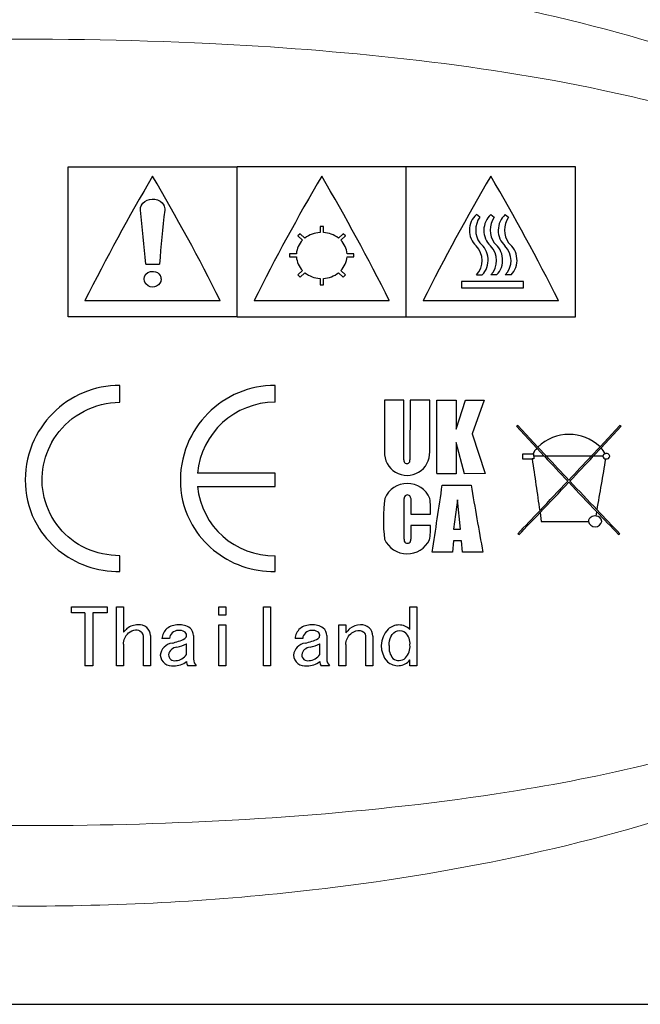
# Model space of a CAD drawing. Header units: millimetres. Extents: x -201 to 202, y 143 to 428.
# Tile 6 of 8: x 158 to 176, y 382 to 411. Entities that reach past the tile are written whole.
import ezdxf

# ---------------------------------------------------------------- set-up
doc = ezdxf.new("R2010")
doc.units = ezdxf.units.MM
doc.header["$LTSCALE"] = 0.25
doc.layers.add('CABLE TAG (BLUE)', color=7, linetype='Continuous', lineweight=20)
doc.layers.add('FORM', color=7, linetype='Continuous')

msp = doc.modelspace()

# ---------------------------------------------------------------- linework, layer by layer
at = {"layer": 'CABLE TAG (BLUE)', "lineweight": 25}
for p, q in [((159.3712, 406.561), (164.3712, 406.561)), ((159.3712, 402.1333), (159.3712, 406.561)), ((169.3712, 406.561), (164.3712, 406.561)), ((164.3712, 402.1333), (164.3712, 406.561)), ((174.3712, 406.561), (169.3712, 406.561)), ((169.3712, 402.1333), (169.3712, 406.561)), ((174.3712, 402.1333), (174.3712, 406.561)), ((171.5446, 405.073), (171.4471, 405.1571)), ((171.8743, 405.1571), (171.9718, 405.073)), ((172.3, 405.1571), (172.3976, 405.073)), ((166.2348, 404.5857), (166.1641, 404.5231)), ((166.3774, 404.4593), (166.2348, 404.5857)), ((166.9212, 404.7994), (166.8212, 404.7994)), ((166.8212, 404.7994), (166.8212, 404.6221)), ((166.9212, 404.6221), (166.9212, 404.7994)), ((167.5076, 404.5857), (167.365, 404.4593)), ((167.5783, 404.5231), (167.5076, 404.5857)), ((166.1641, 404.5231), (166.3067, 404.3963)), ((167.4357, 404.3963), (167.5783, 404.5231)), ((166.1228, 403.9974), (165.9212, 403.9974)), ((165.9212, 403.9974), (165.9212, 403.9066)), ((167.8212, 403.9974), (167.6195, 403.9974)), ((167.8212, 403.9066), (167.8212, 403.9974)), ((165.9212, 403.9066), (166.1228, 403.9066)), ((167.6195, 403.9066), (167.8212, 403.9066)), ((161.6712, 403.6924), (162.0712, 403.6924)), ((166.3067, 403.4999), (166.1641, 403.368)), ((166.2348, 403.3023), (166.3774, 403.4346)), ((167.365, 403.4346), (167.5076, 403.3023)), ((167.5783, 403.368), (167.4357, 403.4999)), ((166.1641, 403.368), (166.2348, 403.3023)), ((166.8212, 403.264), (166.8212, 403.0757)), ((166.9212, 403.0757), (166.9212, 403.264)), ((167.5076, 403.3023), (167.5783, 403.368)), ((171.0052, 403.1787), (171.0052, 402.9915)), ((172.8413, 403.1787), (171.0052, 403.1787)), ((171.4471, 403.368), (171.6176, 403.368)), ((172.0448, 403.368), (171.8743, 403.368)), ((172.4705, 403.368), (172.3, 403.368)), ((172.8413, 402.9915), (172.8413, 403.1787)), ((166.8212, 403.0757), (166.9212, 403.0757)), ((171.0052, 402.9915), (172.8413, 402.9915)), ((159.8712, 402.611), (163.8711, 402.611)), ((164.8712, 402.611), (168.8711, 402.611)), ((169.8712, 402.611), (173.8711, 402.611)), ((164.3712, 402.1333), (159.3712, 402.1333)), ((164.3712, 402.1333), (169.3712, 402.1333)), ((169.3712, 402.1333), (174.3712, 402.1333)), ((160.9049, 399.6059), (160.9049, 400.104)), ((165.4927, 399.6059), (165.4927, 400.104)), ((168.7265, 399.6697), (168.7265, 398.1403)), ((169.3031, 399.6697), (168.7265, 399.6697)), ((169.3031, 397.9), (169.3031, 399.6693)), ((169.4868, 399.6691), (169.4817, 397.9)), ((170.0639, 399.6674), (169.4868, 399.6691)), ((170.065, 398.1403), (170.0639, 399.6674)), ((170.272, 397.4951), (170.2737, 399.6665)), ((170.2737, 399.6665), (170.8504, 399.6643)), ((170.8504, 398.8133), (171.1264, 399.6645)), ((170.8504, 399.6643), (170.8504, 398.8133)), ((171.1264, 399.6646), (171.6774, 399.6646)), ((171.6774, 399.6646), (171.3223, 398.6753)), ((172.6679, 398.9186), (172.6279, 398.8944)), ((172.6279, 398.8944), (173.2318, 398.2487)), ((173.2626, 398.2828), (172.6679, 398.9186)), ((175.688, 398.9186), (175.1007, 398.2906)), ((175.1318, 398.257), (175.728, 398.8944)), ((175.728, 398.8944), (175.688, 398.9186)), ((171.3223, 398.6753), (171.7022, 397.4974)), ((170.8495, 398.4143), (170.8495, 397.4949)), ((171.0986, 397.4947), (170.8498, 398.4144)), ((173.2318, 398.2487), (173.4545, 398.0108)), ((173.5171, 398.0108), (173.2626, 398.2828)), ((175.1007, 398.2906), (174.8388, 398.0108)), ((174.9014, 398.0108), (175.1318, 398.257)), ((173.1144, 398.0763), (172.8078, 398.0763)), ((172.8078, 398.0763), (172.8078, 397.9312)), ((172.8078, 397.9312), (173.0954, 397.9312)), ((173.1438, 397.9312), (173.0954, 397.9312)), ((173.1438, 398.0763), (173.1144, 398.0763)), ((173.1438, 398.0108), (173.1438, 398.0763)), ((173.1438, 398.0108), (173.1438, 397.9312)), ((173.4545, 398.0108), (173.1438, 398.0108)), ((174.8388, 398.0108), (173.5171, 398.0108)), ((175.187, 398.0108), (174.9014, 398.0108)), ((165.4927, 397.5092), (163.2014, 397.5092)), ((165.4927, 397.1124), (165.4927, 397.5092)), ((170.8493, 397.4949), (170.272, 397.4949)), ((171.7022, 397.4974), (171.0986, 397.4947)), ((163.2014, 397.1124), (165.4927, 397.1124)), ((170.4358, 397.1574), (171.2886, 397.1574)), ((169.3051, 395.5541), (169.3081, 396.7651)), ((169.5052, 396.7651), (169.5103, 396.2931)), ((170.8882, 396.7245), (170.7719, 395.8548)), ((170.9782, 395.8548), (170.8882, 396.7245)), ((169.5103, 396.2931), (170.0877, 396.2931)), ((173.3273, 396.3431), (173.3655, 396.0851)), ((174.9828, 396.2409), (175.0049, 396.3679)), ((170.0876, 395.9663), (169.5102, 395.9663)), ((169.5102, 395.9663), (169.5102, 395.5541)), ((170.7719, 395.8548), (170.9782, 395.8548)), ((173.3655, 396.085), (174.7557, 396.0851)), ((172.6679, 395.7211), (172.7076, 395.6975)), ((175.6481, 395.6977), (175.688, 395.7211)), ((170.771, 395.508), (170.7369, 395.1719)), ((171.0052, 395.508), (170.771, 395.508)), ((171.0387, 395.1717), (171.0052, 395.508)), ((160.9049, 394.5982), (160.9049, 395.0703)), ((165.4927, 394.5982), (165.4927, 395.0703)), ((170.7369, 395.1719), (170.1399, 395.1719)), ((171.6357, 395.1716), (171.0387, 395.1716)), ((159.4707, 393.5541), (160.5271, 393.5541)), ((159.4707, 393.3786), (159.4707, 393.554)), ((160.5271, 393.554), (160.5271, 393.3786)), ((160.8041, 393.554), (161.0092, 393.554)), ((160.8041, 391.8167), (160.8041, 393.554)), ((161.0092, 393.554), (161.0092, 392.806)), ((163.8299, 393.554), (164.0351, 393.554)), ((163.8299, 393.3142), (163.8299, 393.554)), ((164.0351, 393.554), (164.0351, 393.3142)), ((165.1531, 393.554), (165.3582, 393.554)), ((165.1531, 391.8167), (165.1531, 393.554)), ((165.3582, 393.554), (165.3582, 391.8167)), ((169.4816, 393.554), (169.6867, 393.554)), ((169.4816, 392.8869), (169.4816, 393.554)), ((169.6867, 393.554), (169.6867, 391.8167)), ((159.8707, 393.3786), (159.4707, 393.3786)), ((159.8707, 393.3786), (159.8707, 391.8167)), ((160.1066, 393.3786), (160.1066, 391.8167)), ((160.5271, 393.3786), (160.1066, 393.3786)), ((164.0351, 393.3142), (163.8299, 393.3142)), ((163.8299, 393.0224), (164.0351, 393.0224)), ((163.8299, 391.8167), (163.8299, 393.0224)), ((164.0351, 393.0224), (164.0351, 391.8167)), ((167.3789, 393.0224), (167.584, 393.0224)), ((167.3789, 391.8167), (167.3789, 393.0224)), ((167.584, 393.0224), (167.584, 392.788)), ((161.6041, 391.8167), (161.6041, 392.6451)), ((161.8093, 392.7075), (161.8093, 391.8167)), ((163.0812, 392.7075), (163.0812, 392.0139)), ((167.0199, 392.7075), (167.0199, 392.0139)), ((168.1789, 391.8167), (168.1789, 392.6718)), ((168.3841, 392.6896), (168.3841, 391.8167)), ((161.0092, 392.4501), (161.0092, 391.8167)), ((162.3734, 392.6184), (162.1478, 392.6184)), ((162.876, 392.1524), (162.876, 392.4677)), ((166.3121, 392.6184), (166.0865, 392.6184)), ((166.8147, 392.1524), (166.8147, 392.4677)), ((167.584, 392.4413), (167.584, 391.8167)), ((160.1066, 391.8167), (159.8707, 391.8167)), ((161.0092, 391.8167), (160.8041, 391.8167)), ((161.8093, 391.8167), (161.6041, 391.8167)), ((163.1632, 391.8167), (162.917, 391.8167)), ((164.0351, 391.8167), (163.8299, 391.8167)), ((165.3582, 391.8167), (165.1531, 391.8167)), ((167.1019, 391.8167), (166.8558, 391.8167)), ((167.584, 391.8167), (167.3789, 391.8167)), ((168.3841, 391.8167), (168.1789, 391.8167)), ((169.4816, 391.8167), (169.4816, 391.9881)), ((169.6867, 391.8167), (169.4816, 391.8167))]:
    msp.add_line(p, q, dxfattribs=at)
at = {"layer": 'CABLE TAG (BLUE)', "lineweight": 18}
for p, q in [((159.3712, 406.561), (164.3712, 406.561)), ((159.3712, 402.1333), (159.3712, 406.561)), ((169.3712, 406.561), (164.3712, 406.561)), ((164.3712, 402.1333), (164.3712, 406.561)), ((174.3712, 406.561), (169.3712, 406.561)), ((169.3712, 402.1333), (169.3712, 406.561)), ((174.3712, 402.1333), (174.3712, 406.561)), ((171.5446, 405.073), (171.4471, 405.1571)), ((171.8743, 405.1571), (171.9718, 405.073)), ((172.3, 405.1571), (172.3976, 405.073)), ((166.2348, 404.5857), (166.1641, 404.5231)), ((166.3774, 404.4593), (166.2348, 404.5857)), ((166.9212, 404.7994), (166.8212, 404.7994)), ((166.8212, 404.7994), (166.8212, 404.6221)), ((166.9212, 404.6221), (166.9212, 404.7994)), ((167.5076, 404.5857), (167.365, 404.4593)), ((167.5783, 404.5231), (167.5076, 404.5857)), ((166.1641, 404.5231), (166.3067, 404.3963)), ((167.4357, 404.3963), (167.5783, 404.5231)), ((166.1228, 403.9974), (165.9212, 403.9974)), ((165.9212, 403.9974), (165.9212, 403.9066)), ((167.8212, 403.9974), (167.6195, 403.9974)), ((167.8212, 403.9066), (167.8212, 403.9974)), ((165.9212, 403.9066), (166.1228, 403.9066)), ((167.6195, 403.9066), (167.8212, 403.9066)), ((161.6712, 403.6924), (162.0712, 403.6924)), ((166.3067, 403.4999), (166.1641, 403.368)), ((166.2348, 403.3023), (166.3774, 403.4346)), ((167.365, 403.4346), (167.5076, 403.3023)), ((167.5783, 403.368), (167.4357, 403.4999)), ((166.1641, 403.368), (166.2348, 403.3023)), ((166.8212, 403.264), (166.8212, 403.0757)), ((166.9212, 403.0757), (166.9212, 403.264)), ((167.5076, 403.3023), (167.5783, 403.368)), ((171.0052, 403.1787), (171.0052, 402.9915)), ((172.8413, 403.1787), (171.0052, 403.1787)), ((171.4471, 403.368), (171.6176, 403.368)), ((172.0448, 403.368), (171.8743, 403.368)), ((172.4705, 403.368), (172.3, 403.368)), ((172.8413, 402.9915), (172.8413, 403.1787)), ((166.8212, 403.0757), (166.9212, 403.0757)), ((171.0052, 402.9915), (172.8413, 402.9915)), ((159.8712, 402.611), (163.8711, 402.611)), ((164.8712, 402.611), (168.8711, 402.611)), ((169.8712, 402.611), (173.8711, 402.611)), ((164.3712, 402.1333), (159.3712, 402.1333)), ((164.3712, 402.1333), (169.3712, 402.1333)), ((169.3712, 402.1333), (174.3712, 402.1333)), ((160.9049, 399.6059), (160.9049, 400.104)), ((165.4927, 399.6059), (165.4927, 400.104)), ((169.3031, 399.6697), (168.7265, 399.6697)), ((168.7265, 399.6697), (168.7265, 398.1403)), ((169.3031, 397.9), (169.3031, 399.6693)), ((169.4868, 399.6691), (169.4817, 397.9)), ((170.0639, 399.6674), (169.4868, 399.6691)), ((170.065, 398.1403), (170.0639, 399.6674)), ((170.272, 397.4951), (170.2737, 399.6665)), ((170.2737, 399.6665), (170.8504, 399.6643)), ((170.8504, 398.8133), (171.1264, 399.6645)), ((170.8504, 399.6643), (170.8504, 398.8133)), ((171.1264, 399.6646), (171.6774, 399.6646)), ((171.6774, 399.6646), (171.3223, 398.6753)), ((172.6679, 398.9186), (172.6279, 398.8944)), ((172.6279, 398.8944), (173.2318, 398.2487)), ((173.2626, 398.2828), (172.6679, 398.9186)), ((175.688, 398.9186), (175.1007, 398.2906)), ((175.1318, 398.257), (175.728, 398.8944)), ((175.728, 398.8944), (175.688, 398.9186)), ((171.3223, 398.6753), (171.7022, 397.4974)), ((170.8495, 398.4143), (170.8495, 397.4949)), ((171.0986, 397.4947), (170.8498, 398.4144)), ((173.2318, 398.2487), (173.4545, 398.0108)), ((173.5171, 398.0108), (173.2626, 398.2828)), ((175.1007, 398.2906), (174.8388, 398.0108)), ((174.9014, 398.0108), (175.1318, 398.257)), ((173.1144, 398.0763), (172.8078, 398.0763)), ((172.8078, 398.0763), (172.8078, 397.9312)), ((172.8078, 397.9312), (173.0954, 397.9312)), ((173.1438, 397.9312), (173.0954, 397.9312)), ((173.1438, 398.0763), (173.1144, 398.0763)), ((173.1438, 398.0108), (173.1438, 398.0763)), ((173.1438, 398.0108), (173.1438, 397.9312)), ((173.4545, 398.0108), (173.1438, 398.0108)), ((174.8388, 398.0108), (173.5171, 398.0108)), ((175.187, 398.0108), (174.9014, 398.0108)), ((165.4927, 397.5092), (163.2014, 397.5092)), ((165.4927, 397.1124), (165.4927, 397.5092)), ((170.8493, 397.4949), (170.272, 397.4949)), ((171.7022, 397.4974), (171.0986, 397.4947)), ((163.2014, 397.1124), (165.4927, 397.1124)), ((170.4358, 397.1574), (171.2886, 397.1574)), ((169.3051, 395.5541), (169.3081, 396.7651)), ((169.5052, 396.7651), (169.5103, 396.2931)), ((170.8882, 396.7245), (170.7719, 395.8548)), ((170.9782, 395.8548), (170.8882, 396.7245)), ((169.5103, 396.2931), (170.0877, 396.2931)), ((173.3273, 396.3431), (173.3655, 396.0851)), ((174.9828, 396.2409), (175.0049, 396.3679)), ((170.0876, 395.9663), (169.5102, 395.9663)), ((169.5102, 395.9663), (169.5102, 395.5541)), ((170.7719, 395.8548), (170.9782, 395.8548)), ((173.3655, 396.085), (174.7557, 396.0851)), ((172.6679, 395.7211), (172.7076, 395.6975)), ((175.6481, 395.6977), (175.688, 395.7211)), ((170.771, 395.508), (170.7369, 395.1719)), ((171.0052, 395.508), (170.771, 395.508)), ((171.0387, 395.1717), (171.0052, 395.508)), ((160.9049, 394.5982), (160.9049, 395.0703)), ((165.4927, 394.5982), (165.4927, 395.0703)), ((170.7369, 395.1719), (170.1399, 395.1719)), ((171.6357, 395.1716), (171.0387, 395.1716)), ((159.4707, 393.5541), (160.5271, 393.5541)), ((159.4707, 393.3786), (159.4707, 393.554)), ((160.5271, 393.554), (160.5271, 393.3786)), ((160.8041, 393.554), (161.0092, 393.554)), ((160.8041, 391.8167), (160.8041, 393.554)), ((161.0092, 393.554), (161.0092, 392.806)), ((163.8299, 393.554), (164.0351, 393.554)), ((163.8299, 393.3142), (163.8299, 393.554)), ((164.0351, 393.554), (164.0351, 393.3142)), ((165.1531, 393.554), (165.3582, 393.554)), ((165.1531, 391.8167), (165.1531, 393.554)), ((165.3582, 393.554), (165.3582, 391.8167)), ((169.4816, 393.554), (169.6867, 393.554)), ((169.4816, 392.8869), (169.4816, 393.554)), ((169.6867, 393.554), (169.6867, 391.8167)), ((159.8707, 393.3786), (159.4707, 393.3786)), ((159.8707, 393.3786), (159.8707, 391.8167)), ((160.1066, 393.3786), (160.1066, 391.8167)), ((160.5271, 393.3786), (160.1066, 393.3786)), ((164.0351, 393.3142), (163.8299, 393.3142)), ((163.8299, 393.0224), (164.0351, 393.0224)), ((163.8299, 391.8167), (163.8299, 393.0224)), ((164.0351, 393.0224), (164.0351, 391.8167)), ((167.3789, 393.0224), (167.584, 393.0224)), ((167.3789, 391.8167), (167.3789, 393.0224)), ((167.584, 393.0224), (167.584, 392.788)), ((161.6041, 391.8167), (161.6041, 392.6451)), ((161.8093, 392.7075), (161.8093, 391.8167)), ((163.0812, 392.7075), (163.0812, 392.0139)), ((167.0199, 392.7075), (167.0199, 392.0139)), ((168.1789, 391.8167), (168.1789, 392.6718)), ((168.3841, 392.6896), (168.3841, 391.8167)), ((161.0092, 392.4501), (161.0092, 391.8167)), ((162.3734, 392.6184), (162.1478, 392.6184)), ((162.876, 392.1524), (162.876, 392.4677)), ((166.3121, 392.6184), (166.0865, 392.6184)), ((166.8147, 392.1524), (166.8147, 392.4677)), ((167.584, 392.4413), (167.584, 391.8167)), ((160.1066, 391.8167), (159.8707, 391.8167)), ((161.0092, 391.8167), (160.8041, 391.8167)), ((161.8093, 391.8167), (161.6041, 391.8167)), ((163.1632, 391.8167), (162.917, 391.8167)), ((164.0351, 391.8167), (163.8299, 391.8167)), ((165.3582, 391.8167), (165.1531, 391.8167)), ((167.1019, 391.8167), (166.8558, 391.8167)), ((167.584, 391.8167), (167.3789, 391.8167)), ((168.3841, 391.8167), (168.1789, 391.8167)), ((169.4816, 391.8167), (169.4816, 391.9881)), ((169.6867, 391.8167), (169.4816, 391.8167))]:
    msp.add_line(p, q, dxfattribs=at)
at = {"layer": 'CABLE TAG (BLUE)', "lineweight": 25}
for centre, radius, start, end in [((215.1451, 374.9208), 61.822, 149.511585, 153.390848), ((108.4705, 374.8527), 61.9657, 26.612952, 30.483211), ((220.1451, 374.9208), 61.822, 149.511585, 153.390848), ((113.4705, 374.8527), 61.9657, 26.612952, 30.483211), ((225.1451, 374.9208), 61.822, 149.511585, 153.390848), ((118.4705, 374.8527), 61.9657, 26.612952, 30.483211), ((396.6658, 381.356), 235.6556, 174.172527, 174.561107), ((171.8708, 404.6868), 0.6329, 132.01339, 226.54418), ((172.2986, 404.6868), 0.6334, 132.05495, 226.50261), ((172.7243, 404.6868), 0.6334, 132.05495, 226.50261), ((172.0807, 404.6939), 0.6565, 144.73185, 215.26815), ((172.5077, 404.6939), 0.6564, 144.72414, 215.27564), ((172.9334, 404.6939), 0.6564, 144.72414, 215.27564), ((166.8623, 403.8239), 0.7993, 92.95189, 127.35081), ((166.88, 403.8239), 0.7993, 52.64875, 87.0486), ((166.7567, 403.9471), 0.6359, 135.05522, 175.46612), ((166.9853, 403.947), 0.6362, 4.54404, 44.93475), ((171.1557, 403.8086), 0.6383, 316.34593, 52.46319), ((171.5825, 403.8086), 0.6386, 316.37266, 52.43659), ((172.0082, 403.8086), 0.6386, 316.37266, 52.43659), ((171.0015, 403.7917), 0.6149, 316.44152, 45.11903), ((171.4285, 403.7917), 0.6151, 316.45715, 45.10347), ((171.8542, 403.7917), 0.6151, 316.45715, 45.10347), ((166.7839, 403.9605), 0.6633, 184.66517, 223.9823), ((166.9579, 403.9607), 0.6638, 316.03171, 355.32068), ((166.867, 404.0458), 0.7831, 231.30322, 266.64654), ((166.875, 404.0468), 0.7842, 273.37785, 308.67237), ((165.4914, 397.3069), 2.299, 89.96992, 174.95122), ((174.1858, 397.3235), 1.3313, 46.58709, 133.90406), ((173.9088, 397.6615), 0.8962, 139.06378, 152.42861), ((174.4548, 397.6565), 0.905, 28.34321, 41.56822), ((169.396, 398.1139), 0.6695, 177.74373, 2.25957), ((169.3924, 397.8859), 0.0904, 171.02144, 8.97867), ((805.2338, 489.4188), 638.7244, 188.2350753, 188.3738907), ((423.5462, 632.1793), 342.6087, 223.116708, 223.285789), ((452.5406, 659.341), 382.2925, 223.124574, 223.269263), ((-94.9673, 650.6824), 369.6461, 316.728682, 316.878321), ((-75.2004, 632.1888), 342.6225, 316.714208, 316.883282), ((-370.6695, 490.8916), 553.8008, 350.178379, 350.336647), ((175.2748, 398.0195), 0.0883, 185.61486, 269.08555), ((175.2713, 398.0042), 0.0844, 103.73895, 175.51899), ((175.2902, 397.9965), 0.0978, 8.42618, 113.47601), ((175.2928, 398.0243), 0.0951, 258.21611, 351.86196), ((165.4513, 397.3304), 2.2605, 185.53278, 271.04842), ((169.4045, 396.4877), 0.7196, 22.67792, 157.32287), ((-183.4466, 448.886), 357.6431, 351.362123, 351.683709), ((478.8624, 449.8885), 312.0611, 189.728342, 190.098473), ((25.6018, 537.1388), 204.0289, 316.385817, 316.723829), ((29.1375, 533.8498), 199.2456, 316.359071, 316.714662), ((320.0237, 534.6177), 200.3583, 223.287317, 223.631113), ((323.7047, 538.0374), 205.337, 223.276885, 223.603663), ((173.2306, 396.1233), 4.5357, 171.86447, 187.20873), ((169.4066, 396.767), 0.0986, 359.92437, 181.10216), ((167.0088, 396.4044), 3.0808, 357.93295, 6.72403), ((64.7119, 499.9246), 150.0428, 316.013298, 316.372462), ((71.6338, 493.3427), 140.5365, 315.988474, 316.353295), ((174.9404, 396.0593), 0.1865, 76.84972, 172.05406), ((174.9834, 396.0675), 0.1732, 5.83082, 90.18534), ((279.2556, 495.7662), 144.0424, 223.635019, 224.004532), ((284.1266, 500.3879), 150.7117, 223.616069, 223.986009), ((168.2659, 395.8622), 1.8247, 349.83968, 3.27076), ((174.9557, 396.1259), 0.2041, 191.55113, 348.43959), ((169.3996, 395.8618), 0.7363, 204.70517, 334.10536), ((169.4077, 395.5427), 0.1032, 173.65957, 6.34063), ((161.4167, 392.542), 0.4809, 87.22561, 129.35181), ((161.4859, 392.7022), 0.3234, 0.95864, 98.15574), ((162.6021, 392.5267), 0.4964, 86.79324, 128.74644), ((162.6771, 392.4869), 0.5376, 55.88407, 95.04042), ((162.7921, 392.7111), 0.2891, 359.31509, 49.82207), ((166.5408, 392.5267), 0.4964, 86.79324, 128.74644), ((166.6158, 392.4869), 0.5376, 55.88407, 95.04042), ((166.7308, 392.7111), 0.2891, 359.31509, 49.82207), ((168.0008, 392.5714), 0.4512, 88.22469, 130.6138), ((168.0492, 392.6893), 0.3348, 0.08168, 95.89839), ((169.1579, 392.548), 0.4744, 90.55333, 132.83769), ((169.1513, 392.5522), 0.4702, 45.38019, 89.75145), ((161.8385, 392.1207), 1.0757, 132.49397, 140.43147), ((161.3775, 392.6579), 0.227, 356.74757, 46.99624), ((162.5603, 392.6006), 0.4129, 130.63997, 177.53271), ((162.6219, 392.6114), 0.2486, 88.17291, 178.39537), ((162.6591, 392.5181), 0.3431, 63.07005, 94.89144), ((162.7508, 392.7177), 0.1238, 306.661, 59.05223), ((166.499, 392.6006), 0.4129, 130.63997, 177.53271), ((166.5606, 392.6114), 0.2486, 88.17291, 178.39537), ((166.5978, 392.5181), 0.3431, 63.07005, 94.89144), ((166.6895, 392.7177), 0.1238, 306.661, 59.05223), ((168.4111, 392.1025), 1.0742, 130.94398, 140.34442), ((168.0067, 392.674), 0.1723, 359.27494, 50.00465), ((169.3284, 392.4054), 0.6954, 135.14695, 222.40317), ((169.0181, 392.4696), 0.4649, 355.41695, 44.76478), ((162.5041, 392.0793), 0.4104, 98.25472, 173.40646), ((162.6046, 392.0963), 0.2662, 93.4009, 169.73576), ((162.1026, 394.0712), 1.6224, 282.19082, 296.42861), ((162.2119, 393.8296), 1.5151, 284.40282, 295.99496), ((166.4429, 392.0793), 0.4104, 98.25472, 173.40646), ((166.5433, 392.0963), 0.2662, 93.4009, 169.73576), ((166.0413, 394.0712), 1.6224, 282.19082, 296.42861), ((166.1507, 393.8296), 1.5151, 284.40282, 295.99496), ((169.3648, 392.3531), 0.5025, 172.9421, 219.83602), ((168.9978, 392.3853), 0.4861, 316.13361, 5.56545), ((162.4446, 392.1628), 0.35, 185.97608, 278.52795), ((162.5177, 392.1413), 0.1751, 179.18827, 283.3147), ((162.5461, 392.3611), 0.3904, 271.75688, 327.69397), ((166.3833, 392.1628), 0.35, 185.97608, 278.52795), ((166.4564, 392.1413), 0.1751, 179.18827, 283.3147), ((166.4848, 392.3611), 0.3904, 271.75688, 327.69397), ((162.514, 392.3899), 0.5735, 268.25028, 309.13719), ((163.0406, 391.9269), 0.1656, 173.70192, 221.73599), ((163.3791, 392.0222), 0.2981, 181.58838, 223.58465), ((166.4527, 392.3899), 0.5735, 268.25028, 309.13719), ((166.9794, 391.9269), 0.1656, 173.70192, 221.73599), ((167.3179, 392.0222), 0.2981, 181.58838, 223.58465), ((169.1235, 392.282), 0.4633, 228.22577, 320.6246), ((169.1536, 392.2534), 0.2826, 231.82815, 313.52767)]:
    msp.add_arc(centre, radius, start, end, dxfattribs=at)
at = {"layer": 'CABLE TAG (BLUE)', "lineweight": 18}
for centre, radius, start, end in [((215.1451, 374.9208), 61.822, 149.511585, 153.390848), ((108.4705, 374.8527), 61.9657, 26.612952, 30.483211), ((220.1451, 374.9208), 61.822, 149.511585, 153.390848), ((113.4705, 374.8527), 61.9657, 26.612952, 30.483211), ((225.1451, 374.9208), 61.822, 149.511585, 153.390848), ((118.4705, 374.8527), 61.9657, 26.612952, 30.483211), ((396.6658, 381.356), 235.6556, 174.172527, 174.561107), ((171.8708, 404.6868), 0.6329, 132.01339, 226.54418), ((172.2986, 404.6868), 0.6334, 132.05495, 226.50261), ((172.7243, 404.6868), 0.6334, 132.05495, 226.50261), ((172.0807, 404.6939), 0.6565, 144.73185, 215.26815), ((172.5077, 404.6939), 0.6564, 144.72414, 215.27564), ((172.9334, 404.6939), 0.6564, 144.72414, 215.27564), ((166.8623, 403.8239), 0.7993, 92.95189, 127.35081), ((166.88, 403.8239), 0.7993, 52.64875, 87.0486), ((166.7567, 403.9471), 0.6359, 135.05522, 175.46612), ((166.9853, 403.947), 0.6362, 4.54404, 44.93475), ((171.1557, 403.8086), 0.6383, 316.34593, 52.46319), ((171.5825, 403.8086), 0.6386, 316.37266, 52.43659), ((172.0082, 403.8086), 0.6386, 316.37266, 52.43659), ((171.0015, 403.7917), 0.6149, 316.44152, 45.11903), ((171.4285, 403.7917), 0.6151, 316.45715, 45.10347), ((171.8542, 403.7917), 0.6151, 316.45715, 45.10347), ((166.7839, 403.9605), 0.6633, 184.66517, 223.9823), ((166.9579, 403.9607), 0.6638, 316.03171, 355.32068), ((166.867, 404.0458), 0.7831, 231.30322, 266.64654), ((166.875, 404.0468), 0.7842, 273.37785, 308.67237), ((165.4914, 397.3069), 2.299, 89.96992, 174.95122), ((174.1858, 397.3235), 1.3313, 46.58709, 133.90406), ((173.9088, 397.6615), 0.8962, 139.06378, 152.42861), ((174.4548, 397.6565), 0.905, 28.34321, 41.56822), ((169.396, 398.1139), 0.6695, 177.74373, 2.25957), ((169.3924, 397.8859), 0.0904, 171.02144, 8.97867), ((805.2338, 489.4188), 638.7244, 188.2350753, 188.3738907), ((423.5462, 632.1793), 342.6087, 223.116708, 223.285789), ((452.5406, 659.341), 382.2925, 223.124574, 223.269263), ((-94.9673, 650.6824), 369.6461, 316.728682, 316.878321), ((-75.2004, 632.1888), 342.6225, 316.714208, 316.883282), ((-370.6695, 490.8916), 553.8008, 350.178379, 350.336647), ((175.2748, 398.0195), 0.0883, 185.61486, 269.08555), ((175.2713, 398.0042), 0.0844, 103.73895, 175.51899), ((175.2902, 397.9965), 0.0978, 8.42618, 113.47601), ((175.2928, 398.0243), 0.0951, 258.21611, 351.86196), ((165.4513, 397.3304), 2.2605, 185.53278, 271.04842), ((169.4045, 396.4877), 0.7196, 22.67792, 157.32287), ((-183.4466, 448.886), 357.6431, 351.362123, 351.683709), ((478.8624, 449.8885), 312.0611, 189.728342, 190.098473), ((25.6018, 537.1388), 204.0289, 316.385817, 316.723829), ((29.1375, 533.8498), 199.2456, 316.359071, 316.714662), ((320.0237, 534.6177), 200.3583, 223.287317, 223.631113), ((323.7047, 538.0374), 205.337, 223.276885, 223.603663), ((173.2306, 396.1233), 4.5357, 171.86447, 187.20873), ((169.4066, 396.767), 0.0986, 359.92437, 181.10216), ((167.0088, 396.4044), 3.0808, 357.93295, 6.72403), ((64.7119, 499.9246), 150.0428, 316.013298, 316.372462), ((71.6338, 493.3427), 140.5365, 315.988474, 316.353295), ((174.9404, 396.0593), 0.1865, 76.84972, 172.05406), ((174.9834, 396.0675), 0.1732, 5.83082, 90.18534), ((279.2556, 495.7662), 144.0424, 223.635019, 224.004532), ((284.1266, 500.3879), 150.7117, 223.616069, 223.986009), ((168.2659, 395.8622), 1.8247, 349.83968, 3.27076), ((174.9557, 396.1259), 0.2041, 191.55113, 348.43959), ((169.3996, 395.8618), 0.7363, 204.70517, 334.10536), ((169.4077, 395.5427), 0.1032, 173.65957, 6.34063), ((161.4167, 392.542), 0.4809, 87.22561, 129.35181), ((161.4859, 392.7022), 0.3234, 0.95864, 98.15574), ((162.6021, 392.5267), 0.4964, 86.79324, 128.74644), ((162.6771, 392.4869), 0.5376, 55.88407, 95.04042), ((162.7921, 392.7111), 0.2891, 359.31509, 49.82207), ((166.5408, 392.5267), 0.4964, 86.79324, 128.74644), ((166.6158, 392.4869), 0.5376, 55.88407, 95.04042), ((166.7308, 392.7111), 0.2891, 359.31509, 49.82207), ((168.0008, 392.5714), 0.4512, 88.22469, 130.6138), ((168.0492, 392.6893), 0.3348, 0.08168, 95.89839), ((169.1579, 392.548), 0.4744, 90.55333, 132.83769), ((169.1513, 392.5522), 0.4702, 45.38019, 89.75145), ((161.8385, 392.1207), 1.0757, 132.49397, 140.43147), ((161.3775, 392.6579), 0.227, 356.74757, 46.99624), ((162.5603, 392.6006), 0.4129, 130.63997, 177.53271), ((162.6219, 392.6114), 0.2486, 88.17291, 178.39537), ((162.6591, 392.5181), 0.3431, 63.07005, 94.89144), ((162.7508, 392.7177), 0.1238, 306.661, 59.05223), ((166.499, 392.6006), 0.4129, 130.63997, 177.53271), ((166.5606, 392.6114), 0.2486, 88.17291, 178.39537), ((166.5978, 392.5181), 0.3431, 63.07005, 94.89144), ((166.6895, 392.7177), 0.1238, 306.661, 59.05223), ((168.4111, 392.1025), 1.0742, 130.94398, 140.34442), ((168.0067, 392.674), 0.1723, 359.27494, 50.00465), ((169.3284, 392.4054), 0.6954, 135.14695, 222.40317), ((169.0181, 392.4696), 0.4649, 355.41695, 44.76478), ((162.5041, 392.0793), 0.4104, 98.25472, 173.40646), ((162.6046, 392.0963), 0.2662, 93.4009, 169.73576), ((162.1026, 394.0712), 1.6224, 282.19082, 296.42861), ((162.2119, 393.8296), 1.5151, 284.40282, 295.99496), ((166.4429, 392.0793), 0.4104, 98.25472, 173.40646), ((166.5433, 392.0963), 0.2662, 93.4009, 169.73576), ((166.0413, 394.0712), 1.6224, 282.19082, 296.42861), ((166.1507, 393.8296), 1.5151, 284.40282, 295.99496), ((169.3648, 392.3531), 0.5025, 172.9421, 219.83602), ((168.9978, 392.3853), 0.4861, 316.13361, 5.56545), ((162.4446, 392.1628), 0.35, 185.97608, 278.52795), ((162.5177, 392.1413), 0.1751, 179.18827, 283.3147), ((162.5461, 392.3611), 0.3904, 271.75688, 327.69397), ((166.3833, 392.1628), 0.35, 185.97608, 278.52795), ((166.4564, 392.1413), 0.1751, 179.18827, 283.3147), ((166.4848, 392.3611), 0.3904, 271.75688, 327.69397), ((162.514, 392.3899), 0.5735, 268.25028, 309.13719), ((163.0406, 391.9269), 0.1656, 173.70192, 221.73599), ((163.3791, 392.0222), 0.2981, 181.58838, 223.58465), ((166.4527, 392.3899), 0.5735, 268.25028, 309.13719), ((166.9794, 391.9269), 0.1656, 173.70192, 221.73599), ((167.3179, 392.0222), 0.2981, 181.58838, 223.58465), ((169.1235, 392.282), 0.4633, 228.22577, 320.6246), ((169.1536, 392.2534), 0.2826, 231.82815, 313.52767)]:
    msp.add_arc(centre, radius, start, end, dxfattribs=at)
at = {"layer": 'CABLE TAG (BLUE)'}
for points, knots in [([(158.2043, 412.7156), (153.0614, 412.7134), (147.8712, 412.2068), (139.1904, 410.2142), (135.1862, 408.8906), (129.4001, 405.4516), (126.6325, 403.184), (125.8911, 400.2141)], [5.6003084, 5.6003084, 5.6003084, 5.6003084, 7.9254145, 7.9254145, 9.6774696, 9.6774696, 10.9998668, 10.9998668, 10.9998668, 10.9998668]), ([(158.2043, 412.7156), (161.7176, 412.717), (165.2237, 412.4748), (172.5724, 411.397), (176.5652, 410.4589), (183.0209, 407.9061), (186.229, 406.2295), (189.2132, 403.0176), (190.0853, 401.754), (190.4839, 400.3561), (190.5192, 400.2141)], [0, 0, 0, 0, 1.5883169, 1.5883169, 3.3772984, 3.3772984, 4.7810972, 4.7810972, 5.327238, 5.3884661, 5.3884661, 5.3884661, 5.3884661]), ([(188.0347, 400.2141), (188.0231, 400.2642), (187.7504, 401.3907), (187.1832, 402.4306), (185.3955, 404.6531), (183.84, 405.7185), (180.0638, 407.6023), (177.5848, 408.3195), (171.4496, 409.6229), (167.3489, 410.0272), (158.7008, 410.447), (153.4397, 410.3669), (145.445, 409.6158), (142.1912, 409.1425), (137.045, 407.7753), (134.9005, 407.0074), (131.4083, 404.9334), (129.9475, 403.6617), (128.7409, 401.4204), (128.5158, 400.8263), (128.3755, 400.2141)], [0.01035204, 0.01035204, 0.01035204, 0.01035204, 0.01141096, 0.03423289, 0.03423289, 0.07201313, 0.07201313, 0.12491301, 0.12491301, 0.20567559, 0.20567559, 0.30946049, 0.30946049, 0.37654152, 0.37654152, 0.42356393, 0.42356393, 0.46458948, 0.46458948, 0.47834761, 0.47834761, 0.47834761, 0.47834761]), ([(125.8908, 397.2141), (126.4248, 395.0908), (128.0323, 393.2721), (132.5272, 389.8123), (136.0149, 388.3469), (143.655, 385.975), (148.463, 385.2011), (154.8562, 384.7705), (156.5308, 384.7134), (158.2043, 384.7128)], [11.4633396, 11.4633396, 11.4633396, 11.4633396, 12.5062175, 12.5062175, 14.0513399, 14.0513399, 16.2097838, 16.2097838, 16.9744391, 16.9744391, 16.9744391, 16.9744391]), ([(128.375, 397.2141), (128.8083, 395.3247), (130.0202, 393.766), (133.1116, 391.3014), (135.1197, 390.3832), (139.967, 388.7391), (143.2134, 388.1462), (150.725, 387.2222), (155.4689, 387.0361), (164.0098, 387.1664), (168.3905, 387.4515), (175.1876, 388.53), (178.0568, 389.1712), (182.493, 390.9387), (184.3894, 391.9716), (186.8837, 394.4576), (187.6965, 395.7496), (188.0336, 397.2141)], [0.50033028, 0.50033028, 0.50033028, 0.50033028, 0.54308094, 0.54308094, 0.58893761, 0.58893761, 0.65818618, 0.65818618, 0.75761553, 0.75761553, 0.84813874, 0.84813874, 0.91060622, 0.91060622, 0.95517612, 0.95517612, 0.98889495, 0.98889495, 0.98889495, 0.98889495]), ([(190.5197, 397.2141), (190.4572, 396.9607), (189.9211, 395.2374), (188.6881, 393.7408), (185.1273, 390.4786), (181.6297, 388.8562), (174.7009, 386.4748), (170.6142, 385.6526), (163.8129, 384.8693), (161.0101, 384.7117), (158.2043, 384.7128)], [5.8123149, 5.8123149, 5.8123149, 5.8123149, 5.9214409, 6.5637058, 6.5637058, 8.0533611, 8.0533611, 9.834506, 9.834506, 11.0695347, 11.0695347, 11.0695347, 11.0695347])]:
    msp.add_open_spline(points, degree=3, knots=knots, dxfattribs=at)
at = {"layer": 'CABLE TAG (BLUE)', "lineweight": 25}
for points, knots in [([(161.6712, 403.6924), (161.62, 404.2286), (161.5678, 404.7593), (161.4927, 405.4934), (161.7276, 405.6433), (162.0458, 405.5897), (162.2057, 405.4967), (162.2332, 405.3355), (162.228, 405.2829)], [0, 0, 0, 0, 1, 1, 1.402147, 1.402147, 1.5989279, 1.6973154, 1.6973154, 1.6973154, 1.6973154]), ([(162.1212, 403.2454), (162.1194, 403.2844), (162.0965, 403.4006), (161.9772, 403.4667), (161.6407, 403.506), (161.5101, 403.1855), (161.8955, 402.9524), (162.1208, 403.0615), (162.1212, 403.2454)], [0, 0, 0, 0, 0.0673166, 0.2019499, 0.2019499, 0.671501, 0.671501, 1, 1, 1, 1]), ([(160.9049, 400.104), (160.5331, 400.1043), (159.4174, 399.8812), (158.5931, 399.0512), (158.0011, 397.6012), (158.0331, 396.7085), (158.7876, 395.4023), (159.5679, 394.7681), (160.5707, 394.598), (160.9049, 394.5982)], [0, 0, 0, 0, 0.1268374, 0.3805123, 0.3805123, 0.6638825, 0.6638825, 0.8879608, 1, 1, 1, 1]), ([(165.4927, 400.104), (165.1208, 400.1043), (164.0051, 399.8812), (163.1808, 399.0512), (162.5888, 397.6012), (162.6208, 396.7085), (163.3753, 395.4023), (164.1556, 394.7681), (165.1584, 394.598), (165.4927, 394.5982)], [0, 0, 0, 0, 0.1268374, 0.3805123, 0.3805123, 0.6638825, 0.6638825, 0.8879608, 1, 1, 1, 1]), ([(160.9049, 395.0703), (160.5584, 395.07), (159.5187, 395.2959), (158.8329, 396.1159), (158.5087, 397.4254), (158.6539, 398.0987), (159.4422, 399.2309), (160.1697, 399.6057), (160.9049, 399.6059)], [0, 0, 0, 0, 0.1412598, 0.4237795, 0.4237795, 0.6927647, 0.6927647, 1, 1, 1, 1]), ([(161.0092, 392.4503), (161.0092, 392.5819), (161.0825, 392.7559), (161.3514, 392.9107), (161.4887, 392.862), (161.5323, 392.8239)], [0.0014295, 0.0014295, 0.0014295, 0.0014295, 1.0384353, 1.5963022, 2.0303843, 2.0303843, 2.0303843, 2.0303843]), ([(167.584, 392.4414), (167.584, 392.5672), (167.6555, 392.7226), (167.8958, 392.8809), (168.054, 392.8613), (168.1174, 392.806)], [0.0019055, 0.0019055, 0.0019055, 0.0019055, 1.0130926, 1.4393228, 2.0793021, 2.0793021, 2.0793021, 2.0793021]), ([(168.8662, 392.4148), (168.8661, 392.5085), (168.8893, 392.6892), (169.093, 392.8962), (169.2855, 392.8518), (169.3483, 392.797)], [0.0013756, 0.0013756, 0.0013756, 0.0013756, 0.688726, 1.3128306, 1.8966329, 1.8966329, 1.8966329, 1.8966329])]:
    msp.add_open_spline(points, degree=3, knots=knots, dxfattribs=at)
at = {"layer": 'CABLE TAG (BLUE)', "lineweight": 18}
for points, knots in [([(161.6712, 403.6924), (161.62, 404.2286), (161.5678, 404.7593), (161.4927, 405.4934), (161.7276, 405.6433), (162.0458, 405.5897), (162.2057, 405.4967), (162.2332, 405.3355), (162.228, 405.2829)], [0, 0, 0, 0, 1, 1, 1.402147, 1.402147, 1.5989279, 1.6973154, 1.6973154, 1.6973154, 1.6973154]), ([(162.1212, 403.2454), (162.1194, 403.2844), (162.0965, 403.4006), (161.9772, 403.4667), (161.6407, 403.506), (161.5101, 403.1855), (161.8955, 402.9524), (162.1208, 403.0615), (162.1212, 403.2454)], [0, 0, 0, 0, 0.0673166, 0.2019499, 0.2019499, 0.671501, 0.671501, 1, 1, 1, 1]), ([(160.9049, 400.104), (160.5331, 400.1043), (159.4174, 399.8812), (158.5931, 399.0512), (158.0011, 397.6012), (158.0331, 396.7085), (158.7876, 395.4023), (159.5679, 394.7681), (160.5707, 394.598), (160.9049, 394.5982)], [0, 0, 0, 0, 0.1268374, 0.3805123, 0.3805123, 0.6638825, 0.6638825, 0.8879608, 1, 1, 1, 1]), ([(165.4927, 400.104), (165.1208, 400.1043), (164.0051, 399.8812), (163.1808, 399.0512), (162.5888, 397.6012), (162.6208, 396.7085), (163.3753, 395.4023), (164.1556, 394.7681), (165.1584, 394.598), (165.4927, 394.5982)], [0, 0, 0, 0, 0.1268374, 0.3805123, 0.3805123, 0.6638825, 0.6638825, 0.8879608, 1, 1, 1, 1]), ([(160.9049, 395.0703), (160.5584, 395.07), (159.5187, 395.2959), (158.8329, 396.1159), (158.5087, 397.4254), (158.6539, 398.0987), (159.4422, 399.2309), (160.1697, 399.6057), (160.9049, 399.6059)], [0, 0, 0, 0, 0.1412598, 0.4237795, 0.4237795, 0.6927647, 0.6927647, 1, 1, 1, 1]), ([(161.0092, 392.4503), (161.0092, 392.5819), (161.0825, 392.7559), (161.3514, 392.9107), (161.4887, 392.862), (161.5323, 392.8239)], [0.0014295, 0.0014295, 0.0014295, 0.0014295, 1.0384353, 1.5963022, 2.0303843, 2.0303843, 2.0303843, 2.0303843]), ([(167.584, 392.4414), (167.584, 392.5672), (167.6555, 392.7226), (167.8958, 392.8809), (168.054, 392.8613), (168.1174, 392.806)], [0.0019055, 0.0019055, 0.0019055, 0.0019055, 1.0130926, 1.4393228, 2.0793021, 2.0793021, 2.0793021, 2.0793021]), ([(168.8662, 392.4148), (168.8661, 392.5085), (168.8893, 392.6892), (169.093, 392.8962), (169.2855, 392.8518), (169.3483, 392.797)], [0.0013756, 0.0013756, 0.0013756, 0.0013756, 0.688726, 1.3128306, 1.8966329, 1.8966329, 1.8966329, 1.8966329])]:
    msp.add_open_spline(points, degree=3, knots=knots, dxfattribs=at)
at = {"layer": 'FORM'}
msp.add_lwpolyline([(196.4784, 422.7158), (119.3906, 422.7158), (119.3906, 381.8089), (196.4784, 381.8089)], close=True, dxfattribs=at)

doc.saveas('drawing.dxf')
